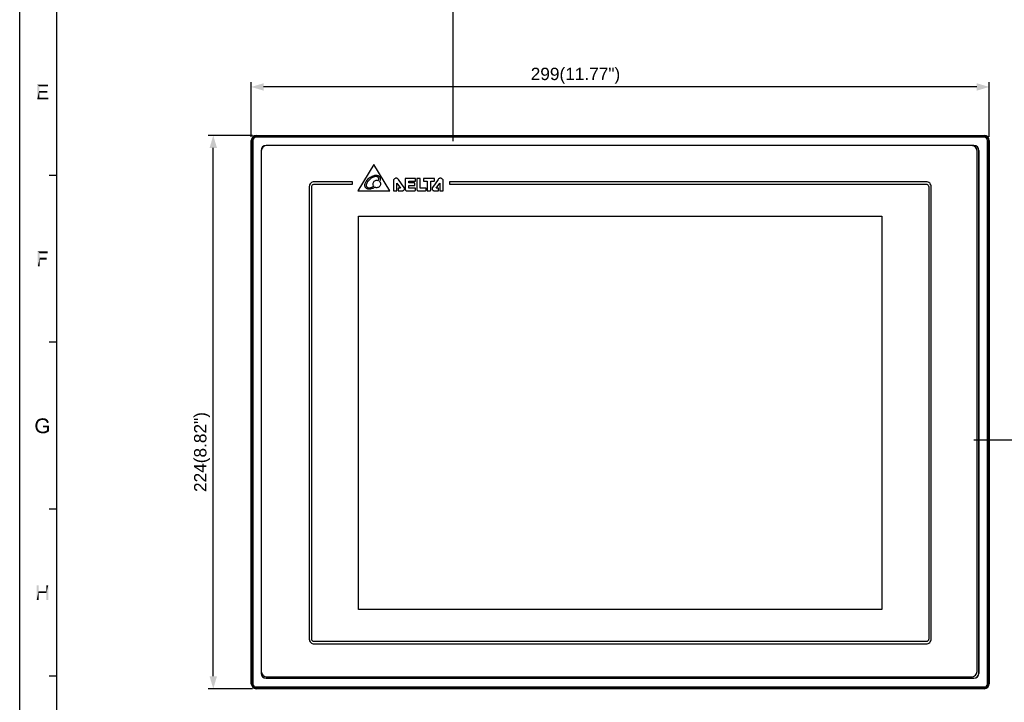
# Model space of a CAD drawing. Extents: x 0 to 1189, y 0 to 841.
# Tile 5 of 96: x 0 to 399, y 275 to 551. Entities that reach past the tile are written whole.
import ezdxf

# ---------------------------------------------------------------- set-up
doc = ezdxf.new("R2010")
doc.units = 0
doc.header["$LTSCALE"] = 65.395
doc.header["$PDMODE"] = 3
doc.header["$PDSIZE"] = 0.3125
doc.layers.get('0').update_dxf_attribs({"linetype": 'CONTINUOUS'})
doc.layers.get('Defpoints').update_dxf_attribs({"linetype": 'CONTINUOUS'})
doc.layers.add('7_ALL_FEATURES', color=7, linetype='CONTINUOUS')
doc.layers.add('8_ALL_NOTES_BALLOONS_SYMBOLS_GT', color=7, linetype='CONTINUOUS')
doc.styles.add('TEXTSTYLE_2', font='arial.ttf')
doc.dimstyles.new('DIMSTYLE_1', dxfattribs={"dimtxt": 5, "dimasz": 5, "dimexe": 2, "dimexo": 1.5, "dimgap": 1.25, "dimtad": 1, "dimdec": 0, "dimzin": 0, "dimdsep": 46, "dimtxsty": 'TEXTSTYLE_2', "dimblk": '_ARROW_FILLED', "dimblk1": '_ARROW_FILLED', "dimblk2": '_ARROW_FILLED', "dimcen": 0.09, "dimadec": 0, "dimazin": 0, "dimtfac": 1, "dimtdec": 0, "dimtofl": 0, "dimtmove": 0, "dimatfit": 3, "dimldrblk": '_ARROW_FILLED', "dimfxl": 0, "dimtolj": 1, "dimtzin": 0, "dimarcsym": 0})

# ---------------------------------------------------------------- blocks, each defined once
blk = doc.blocks.new('_ARROW_FILLED')
at = {"color": 0, "linetype": 'ByBlock'}
blk.add_solid([(0, 0), (-1, 0.3), (-1, -0.3)], dxfattribs=at)
blk = doc.blocks.new('*D1')
at = {"color": 0, "linetype": 'Continuous', "lineweight": -2}
for p, q in [((93.85, 503.72), (93.85, 525.9)), ((387.85, 523.9), (98.85, 523.9)), ((392.85, 503.72), (392.85, 525.9))]:
    blk.add_line(p, q, dxfattribs=at)
at = {"layer": 'Defpoints', "color": 0, "linetype": 'Continuous'}
for p in [(93.85, 523.9), (93.85, 502.22), (392.85, 502.22)]:
    blk.add_point(p, dxfattribs=at)
at = {"color": 0, "linetype": 'Continuous', "lineweight": -2, "xscale": 5, "yscale": 5, "zscale": 5, "rotation": 180}
blk.add_blockref('_ARROW_FILLED', (93.85, 523.9), dxfattribs=at)
at = {"color": 0, "linetype": 'Continuous', "lineweight": -2, "xscale": 5, "yscale": 5, "zscale": 5}
blk.add_blockref('_ARROW_FILLED', (392.85, 523.9), dxfattribs=at)
at = {"color": 0, "linetype": 'Continuous', "insert": (225.22, 528.43), "char_height": 5, "attachment_point": 5, "style": 'TEXTSTYLE_2'}
blk.add_mtext('\\A1;299(11.77")', dxfattribs=at)
blk = doc.blocks.new('*D2')
at = {"color": 0, "linetype": 'Continuous', "lineweight": -2}
for p, q in [((94.35, 504.22), (76.44, 504.22)), ((78.44, 285.22), (78.44, 499.22)), ((94.35, 280.22), (76.44, 280.22))]:
    blk.add_line(p, q, dxfattribs=at)
at = {"layer": 'Defpoints', "color": 0, "linetype": 'Continuous'}
for p in [(78.44, 504.22), (95.85, 504.22), (95.85, 280.22)]:
    blk.add_point(p, dxfattribs=at)
at = {"color": 0, "linetype": 'Continuous', "lineweight": -2, "xscale": 5, "yscale": 5, "zscale": 5}
for p, rotation in [((78.44, 504.22), 90), ((78.44, 280.22), 270)]:
    blk.add_blockref('_ARROW_FILLED', p, dxfattribs=dict(at, rotation=rotation))
at = {"color": 0, "linetype": 'Continuous', "insert": (73.92, 376.04), "char_height": 5, "attachment_point": 5, "rotation": 90, "style": 'TEXTSTYLE_2'}
blk.add_mtext('\\A1;224(8.82")', dxfattribs=at)

msp = doc.modelspace()

# ---------------------------------------------------------------- linework, layer by layer
at = {"color": 4, "linetype": 'Continuous'}
msp.add_line((0, 0), (0, 841), dxfattribs=at)
at = {"color": 3, "linetype": 'Continuous'}
for p, q in [((15, 15), (15, 826)), ((15, 488.08), (12, 488.08)), ((15, 420.5), (12, 420.5)), ((15, 352.92), (12, 352.92)), ((15, 285.33), (12, 285.33))]:
    msp.add_line(p, q, dxfattribs=at)
at = {"color": 1, "linetype": 'Continuous'}
for points in [[(7.1, 524.86), (11.41, 524.86), (7.9, 524.15)], [(7.9, 524.15), (7.1, 518.86), (7.1, 524.86)], [(7.9, 524.15), (7.9, 522.32), (7.1, 518.86)], [(7.9, 524.15), (11.41, 524.86), (11.41, 524.15)], [(7.9, 522.32), (7.9, 521.61), (7.1, 518.86)], [(7.9, 521.61), (7.9, 519.57), (7.1, 518.86)], [(7.9, 519.57), (11.55, 519.57), (7.1, 518.86)], [(7.1, 518.86), (11.55, 519.57), (11.55, 518.86)], [(7.9, 521.61), (11.19, 522.32), (11.19, 521.61)], [(7.9, 522.32), (11.19, 522.32), (7.9, 521.61)], [(7.34, 457.27), (11.38, 457.27), (8.14, 456.56)], [(8.14, 456.56), (7.34, 451.27), (7.34, 457.27)], [(8.14, 456.56), (8.14, 454.7), (7.34, 451.27)], [(8.14, 456.56), (11.38, 457.27), (11.38, 456.56)], [(8.14, 454.7), (8.14, 453.99), (7.34, 451.27)], [(7.34, 451.27), (8.14, 453.99), (8.14, 451.27)], [(8.14, 453.99), (10.89, 454.7), (10.89, 453.99)], [(8.14, 454.7), (10.89, 454.7), (8.14, 453.99)], [(7.21, 387.29), (6.37, 387.07), (6.46, 387.47)], [(6.37, 387.07), (7.21, 387.29), (7.17, 386.98)], [(7.17, 386.98), (6.37, 386.62), (6.37, 387.07)], [(7.39, 387.87), (7.26, 387.6), (6.46, 387.47)], [(7.39, 387.87), (6.46, 387.47), (6.55, 387.87)], [(6.46, 387.47), (7.26, 387.6), (7.21, 387.29)], [(7.52, 388.18), (6.55, 387.87), (6.72, 388.27)], [(6.55, 387.87), (7.52, 388.18), (7.39, 387.87)], [(7.88, 388.58), (6.72, 388.27), (6.9, 388.62)], [(7.88, 388.58), (7.75, 388.45), (6.72, 388.27)], [(6.72, 388.27), (7.75, 388.45), (7.52, 388.18)], [(8.59, 388.94), (8.41, 388.89), (6.9, 388.62)], [(8.59, 388.94), (6.9, 388.62), (7.17, 388.94)], [(8.41, 388.89), (8.19, 388.8), (6.9, 388.62)], [(8.19, 388.8), (8.06, 388.71), (6.9, 388.62)], [(6.9, 388.62), (8.06, 388.71), (7.88, 388.58)], [(9.35, 389.07), (7.17, 388.94), (7.43, 389.2)], [(9.35, 389.07), (8.81, 389.02), (7.17, 388.94)], [(7.17, 388.94), (8.81, 389.02), (8.59, 388.94)], [(10.99, 389.29), (7.43, 389.2), (7.75, 389.38)], [(7.43, 389.2), (10.99, 389.29), (11.21, 389.16)], [(7.43, 389.2), (11.21, 389.16), (9.35, 389.07)], [(10.55, 389.56), (10.77, 389.42), (7.75, 389.38)], [(10.55, 389.56), (7.75, 389.38), (8.15, 389.56)], [(7.75, 389.38), (10.77, 389.42), (10.99, 389.29)], [(10.28, 389.65), (8.15, 389.56), (8.5, 389.65)], [(8.15, 389.56), (10.28, 389.65), (10.55, 389.56)], [(9.66, 389.74), (9.97, 389.69), (8.5, 389.65)], [(9.66, 389.74), (8.5, 389.65), (8.9, 389.74)], [(8.5, 389.65), (9.97, 389.69), (10.28, 389.65)], [(8.81, 389.02), (9.35, 389.07), (9.08, 389.02)], [(8.9, 389.74), (9.35, 389.78), (9.66, 389.74)], [(9.57, 389.02), (9.35, 389.07), (11.21, 389.16)], [(9.79, 389.02), (9.57, 389.02), (11.21, 389.16)], [(9.97, 388.98), (9.79, 389.02), (11.21, 389.16)], [(9.97, 388.98), (11.21, 389.16), (11.35, 388.94)], [(11.35, 388.94), (10.15, 388.89), (9.97, 388.98)], [(10.32, 388.8), (10.15, 388.89), (11.35, 388.94)], [(10.32, 388.8), (11.35, 388.94), (11.48, 388.76)], [(11.48, 388.76), (10.5, 388.71), (10.32, 388.8)], [(10.63, 388.62), (10.5, 388.71), (11.48, 388.76)], [(10.63, 388.62), (11.48, 388.76), (11.61, 388.54)], [(11.61, 388.54), (10.72, 388.49), (10.63, 388.62)], [(10.81, 388.36), (10.72, 388.49), (11.61, 388.54)], [(10.81, 388.36), (11.61, 388.54), (11.7, 388.27)], [(11.7, 388.27), (10.9, 388.18), (10.81, 388.36)], [(10.99, 388), (10.9, 388.18), (11.7, 388.27)], [(10.99, 388), (11.7, 388.27), (11.79, 387.96)], [(11.79, 387.96), (11.08, 387.78), (10.99, 388)], [(7.17, 386.98), (7.17, 386.67), (6.37, 386.62)], [(6.37, 386.62), (7.17, 386.67), (7.17, 386.31)], [(7.17, 386.31), (6.37, 386.22), (6.37, 386.62)], [(6.37, 386.22), (7.17, 386.31), (7.21, 385.96)], [(7.21, 385.96), (6.46, 385.82), (6.37, 386.22)], [(6.46, 385.82), (7.21, 385.96), (7.3, 385.65)], [(7.3, 385.65), (6.55, 385.42), (6.46, 385.82)], [(6.55, 385.42), (7.3, 385.65), (7.43, 385.34)], [(7.43, 385.34), (6.72, 385.07), (6.55, 385.42)], [(7.43, 385.34), (7.57, 385.11), (6.72, 385.07)], [(6.72, 385.07), (7.57, 385.11), (7.75, 384.89)], [(7.75, 384.89), (6.9, 384.71), (6.72, 385.07)], [(6.9, 384.71), (7.75, 384.89), (7.97, 384.71)], [(7.97, 384.71), (7.17, 384.4), (6.9, 384.71)], [(7.97, 384.71), (8.23, 384.54), (7.17, 384.4)], [(8.23, 384.54), (8.5, 384.45), (7.17, 384.4)], [(7.17, 384.4), (8.5, 384.45), (8.77, 384.36)], [(8.77, 384.36), (7.48, 384.18), (7.17, 384.4)], [(8.77, 384.36), (9.03, 384.31), (7.48, 384.18)], [(9.61, 384.31), (11.61, 384.31), (7.48, 384.18)], [(9.35, 384.31), (9.61, 384.31), (7.48, 384.18)], [(9.03, 384.31), (9.35, 384.31), (7.48, 384.18)], [(7.48, 384.18), (11.61, 384.31), (11.3, 384.09)], [(11.3, 384.09), (7.79, 383.96), (7.48, 384.18)], [(7.79, 383.96), (11.3, 384.09), (10.99, 383.96)], [(10.99, 383.96), (8.19, 383.78), (7.79, 383.96)], [(10.99, 383.96), (10.68, 383.82), (8.19, 383.78)], [(8.59, 383.69), (8.19, 383.78), (10.68, 383.82)], [(10.06, 383.69), (8.59, 383.69), (10.68, 383.82)], [(10.06, 383.69), (8.99, 383.65), (8.59, 383.69)], [(8.99, 383.65), (10.06, 383.69), (9.75, 383.65)], [(9.75, 383.65), (9.43, 383.6), (8.99, 383.65)], [(11.92, 386.76), (9.39, 386.05), (9.39, 386.76)], [(11.12, 386.05), (9.39, 386.05), (11.92, 386.76)], [(9.61, 384.31), (9.88, 384.36), (11.92, 384.54)], [(9.61, 384.31), (11.92, 384.54), (11.61, 384.31)], [(9.88, 384.36), (10.1, 384.4), (11.92, 384.54)], [(10.06, 383.69), (10.68, 383.82), (10.37, 383.69)], [(10.1, 384.4), (10.37, 384.49), (11.92, 384.54)], [(11.92, 384.54), (10.37, 384.49), (10.59, 384.58)], [(10.59, 384.58), (10.95, 384.8), (11.12, 384.89)], [(11.92, 384.54), (10.59, 384.58), (11.12, 384.89)], [(10.59, 384.58), (10.77, 384.71), (10.95, 384.8)], [(11.12, 384.89), (11.12, 386.05), (11.92, 386.76)], [(11.12, 384.89), (11.92, 386.76), (11.92, 384.54)], [(7.67, 322.11), (7.67, 319.66), (6.87, 316.11)], [(7.67, 322.11), (6.87, 316.11), (6.87, 322.11)], [(7.67, 319.66), (7.67, 318.95), (6.87, 316.11)], [(7.67, 319.66), (10.78, 319.66), (7.67, 318.95)], [(10.78, 318.95), (7.67, 318.95), (10.78, 319.66)], [(11.58, 322.11), (10.78, 319.66), (10.78, 322.11)], [(10.78, 318.95), (10.78, 319.66), (11.58, 322.11)], [(10.78, 316.11), (10.78, 318.95), (11.58, 322.11)], [(10.78, 316.11), (11.58, 322.11), (11.58, 316.11)], [(6.87, 316.11), (7.67, 318.95), (7.67, 316.11)]]:
    msp.add_solid(points, dxfattribs=at)
at = {"layer": '7_ALL_FEATURES', "color": 7, "linetype": 'Continuous'}
for p, q in [((95.85, 503.53), (95.85, 504.22)), ((95.85, 504.22), (390.85, 504.22)), ((390.85, 504.03), (95.85, 504.03)), ((390.85, 503.53), (95.85, 503.53)), ((390.85, 503.53), (390.85, 504.22)), ((93.85, 282.22), (93.85, 502.22)), ((93.85, 502.22), (94.53, 502.22)), ((94.03, 502.22), (94.03, 282.22)), ((94.53, 502.22), (94.53, 282.22)), ((98.27, 499.11), (98.04, 498.69)), ((98.58, 499.48), (98.27, 499.11)), ((98.95, 499.79), (98.58, 499.48)), ((99.37, 500.02), (98.95, 499.79)), ((99.84, 500.17), (99.37, 500.02)), ((100.35, 500.22), (99.84, 500.17)), ((99.85, 500.22), (99.85, 500.23)), ((386.65, 500.23), (99.85, 500.23)), ((385.55, 500.22), (100.35, 500.22)), ((385.79, 500.2), (385.55, 500.22)), ((386.04, 500.17), (385.79, 500.2)), ((386.27, 500.11), (386.04, 500.17)), ((386.5, 500.03), (386.27, 500.11)), ((386.72, 499.92), (386.5, 500.03)), ((386.65, 500.23), (386.65, 500.22)), ((386.93, 499.8), (386.72, 499.92)), ((387.13, 499.65), (386.93, 499.8)), ((387.31, 499.48), (387.13, 499.65)), ((387.48, 499.3), (387.31, 499.48)), ((387.63, 499.1), (387.48, 499.3)), ((387.75, 498.89), (387.63, 499.1)), ((387.86, 498.67), (387.75, 498.89)), ((392.16, 282.22), (392.16, 502.22)), ((392.16, 502.22), (392.85, 502.22)), ((392.66, 282.22), (392.66, 502.22)), ((392.85, 502.22), (392.85, 282.22)), ((97.83, 498.22), (97.83, 286.42)), ((97.85, 498.22), (97.83, 498.22)), ((97.9, 498.22), (97.85, 497.72)), ((97.85, 497.72), (97.85, 286.42)), ((98.04, 498.69), (97.9, 498.22)), ((387.94, 498.44), (387.86, 498.67)), ((388, 498.21), (387.94, 498.44)), ((388.03, 497.96), (388, 498.21)), ((388.05, 497.72), (388.03, 497.96)), ((388.05, 287.52), (388.05, 497.72)), ((388.65, 286.42), (388.65, 498.22)), ((388.66, 498.22), (388.65, 498.22)), ((388.66, 498.22), (388.66, 286.42)), ((143.49, 492.51), (137, 481.85)), ((149.95, 481.85), (143.49, 492.51)), ((141.35, 486.76), (141.68, 487.05)), ((141.68, 487.05), (142.03, 487.31)), ((142.03, 487.31), (142.4, 487.55)), ((142.35, 486.85), (142.03, 486.61)), ((142.69, 487.06), (142.35, 486.85)), ((142.4, 487.55), (142.78, 487.76)), ((143.03, 487.25), (142.69, 487.06)), ((142.78, 487.76), (143.18, 487.93)), ((143.38, 487.4), (143.03, 487.25)), ((143.18, 487.93), (143.58, 488.05)), ((143.72, 487.51), (143.38, 487.4)), ((143.58, 488.05), (143.98, 488.14)), ((144.06, 487.58), (143.72, 487.51)), ((143.98, 488.14), (144.39, 488.17)), ((144.39, 487.61), (144.06, 487.58)), ((144.39, 488.17), (144.4, 488.17)), ((144.4, 487.61), (144.39, 487.61)), ((144.4, 488.17), (144.59, 488.16)), ((144.54, 487.6), (144.4, 487.61)), ((144.67, 487.58), (144.54, 487.6)), ((144.59, 488.16), (144.77, 488.14)), ((144.79, 487.56), (144.67, 487.58)), ((144.77, 488.14), (144.94, 488.1)), ((144.9, 487.52), (144.79, 487.56)), ((144.99, 487.48), (144.9, 487.52)), ((144.94, 488.1), (145.1, 488.05)), ((145.08, 487.43), (144.99, 487.48)), ((145.16, 487.37), (145.08, 487.43)), ((145.1, 488.05), (145.25, 487.98)), ((145.23, 487.31), (145.16, 487.37)), ((145.29, 487.24), (145.23, 487.31)), ((145.25, 487.98), (145.39, 487.9)), ((145.35, 487.16), (145.29, 487.24)), ((145.4, 487.08), (145.35, 487.16)), ((145.39, 487.9), (145.51, 487.81)), ((145.44, 486.99), (145.4, 487.08)), ((145.49, 486.79), (145.44, 486.99)), ((145.51, 486.56), (145.49, 486.79)), ((145.51, 487.81), (145.63, 487.71)), ((145.63, 487.71), (145.73, 487.59)), ((145.73, 487.59), (145.82, 487.46)), ((145.82, 487.46), (145.9, 487.33)), ((145.9, 487.33), (145.96, 487.19)), ((145.96, 487.19), (146.01, 487.04)), ((146.01, 487.04), (146.05, 486.88)), ((146.05, 486.88), (146.07, 486.72)), ((152.13, 486.83), (151.94, 486.73)), ((152.34, 486.9), (152.13, 486.83)), ((152.57, 486.92), (152.34, 486.9)), ((152.77, 486.9), (152.57, 486.92)), ((152.97, 486.85), (152.77, 486.9)), ((153.14, 486.77), (152.97, 486.85)), ((156.25, 486.81), (156.23, 486.77)), ((156.29, 486.83), (156.25, 486.81)), ((160.38, 486.83), (156.29, 486.83)), ((160.42, 486.81), (160.38, 486.83)), ((160.44, 486.77), (160.42, 486.81)), ((160.95, 486.82), (160.89, 486.76)), ((162.25, 486.82), (160.95, 486.82)), ((162.29, 486.81), (162.25, 486.82)), ((162.31, 486.76), (162.29, 486.81)), ((163.68, 486.81), (163.66, 486.77)), ((163.72, 486.83), (163.68, 486.81)), ((167.98, 486.82), (163.72, 486.83)), ((168.04, 486.76), (167.98, 486.82)), ((170.1, 486.85), (169.93, 486.77)), ((170.29, 486.9), (170.1, 486.85)), ((170.5, 486.92), (170.29, 486.9)), ((170.73, 486.9), (170.5, 486.92)), ((170.94, 486.83), (170.73, 486.9)), ((171.13, 486.73), (170.94, 486.83)), ((117.39, 483.92), (117.35, 483.52)), ((117.35, 483.52), (117.35, 300.32)), ((117.5, 484.29), (117.39, 483.92)), ((117.69, 484.63), (117.5, 484.29)), ((117.93, 484.93), (117.69, 484.63)), ((118.23, 485.17), (117.93, 484.93)), ((118.57, 485.36), (118.23, 485.17)), ((118.35, 483.52), (118.37, 483.72)), ((118.35, 300.32), (118.35, 483.52)), ((118.37, 483.72), (118.42, 483.91)), ((118.42, 483.91), (118.52, 484.08)), ((118.52, 484.08), (118.64, 484.22)), ((118.94, 485.48), (118.57, 485.36)), ((118.64, 484.22), (118.79, 484.35)), ((118.79, 484.35), (118.96, 484.44)), ((119.35, 485.52), (118.94, 485.48)), ((118.96, 484.44), (119.14, 484.5)), ((119.14, 484.5), (119.35, 484.52)), ((134.83, 485.52), (119.35, 485.52)), ((119.35, 484.52), (134.83, 484.52)), ((134.83, 484.52), (134.83, 485.52)), ((139.86, 484.06), (139.89, 484.4)), ((139.86, 483.98), (139.86, 484.06)), ((139.87, 483.86), (139.86, 483.98)), ((139.89, 483.74), (139.87, 483.86)), ((139.89, 484.4), (139.98, 484.75)), ((139.93, 483.62), (139.89, 483.74)), ((139.97, 483.5), (139.93, 483.62)), ((140.02, 483.38), (139.97, 483.5)), ((139.98, 484.75), (140.11, 485.1)), ((140.09, 483.26), (140.02, 483.38)), ((140.17, 483.14), (140.09, 483.26)), ((140.11, 485.1), (140.29, 485.45)), ((140.27, 483.02), (140.17, 483.14)), ((140.37, 482.92), (140.27, 483.02)), ((140.29, 485.45), (140.51, 485.79)), ((140.49, 482.82), (140.37, 482.92)), ((140.45, 484.31), (140.43, 484.06)), ((140.43, 484.06), (140.43, 484.01)), ((140.43, 484.01), (140.45, 483.86)), ((140.52, 484.58), (140.45, 484.31)), ((140.45, 483.86), (140.49, 483.71)), ((140.49, 483.71), (140.57, 483.55)), ((140.63, 482.73), (140.49, 482.82)), ((140.51, 485.79), (140.76, 486.13)), ((140.63, 484.87), (140.52, 484.58)), ((140.57, 483.55), (140.68, 483.4)), ((140.78, 485.17), (140.63, 484.87)), ((140.68, 483.4), (140.75, 483.33)), ((140.75, 483.33), (140.83, 483.27)), ((140.76, 486.13), (141.04, 486.45)), ((140.97, 485.47), (140.78, 485.17)), ((140.83, 483.27), (140.92, 483.21)), ((140.92, 483.21), (141.01, 483.16)), ((141.19, 485.77), (140.97, 485.47)), ((141.01, 483.16), (141.12, 483.12)), ((141.04, 486.45), (141.35, 486.76)), ((141.12, 483.12), (141.24, 483.08)), ((141.45, 486.06), (141.19, 485.77)), ((141.24, 483.08), (141.38, 483.06)), ((141.38, 483.06), (141.53, 483.04)), ((141.73, 486.34), (141.45, 486.06)), ((141.53, 483.04), (141.62, 483.04)), ((141.62, 483.04), (141.83, 483.05)), ((142.03, 486.61), (141.73, 486.34)), ((141.83, 483.05), (142.05, 483.09)), ((142.05, 483.09), (142.28, 483.14)), ((142.28, 483.14), (142.52, 483.22)), ((142.52, 483.22), (142.76, 483.32)), ((142.76, 483.32), (143.01, 483.44)), ((143.05, 482.83), (142.76, 482.71)), ((143.01, 483.44), (143.25, 483.57)), ((143.33, 482.97), (143.05, 482.83)), ((143.21, 484.61), (143.24, 484.91)), ((143.23, 484.36), (143.21, 484.61)), ((143.28, 484.14), (143.23, 484.36)), ((143.24, 484.91), (143.33, 485.2)), ((143.25, 483.57), (143.49, 483.73)), ((143.37, 483.92), (143.28, 484.14)), ((143.33, 485.2), (143.47, 485.45)), ((143.62, 483.13), (143.33, 482.97)), ((143.49, 483.73), (143.37, 483.92)), ((143.47, 485.45), (143.65, 485.68)), ((143.89, 483.31), (143.62, 483.13)), ((143.65, 485.68), (143.88, 485.87)), ((143.88, 485.87), (144.14, 486.01)), ((143.91, 483.33), (143.89, 483.31)), ((144.1, 483.23), (143.91, 483.33)), ((144.3, 483.15), (144.1, 483.23)), ((144.14, 486.01), (144.42, 486.09)), ((144.51, 483.1), (144.3, 483.15)), ((144.42, 486.09), (144.73, 486.12)), ((144.73, 483.09), (144.51, 483.1)), ((144.73, 486.12), (144.91, 486.11)), ((145.03, 483.12), (144.73, 483.09)), ((144.91, 486.11), (145.08, 486.08)), ((145.32, 483.21), (145.03, 483.12)), ((145.08, 486.08), (145.24, 486.03)), ((145.24, 486.03), (145.4, 485.97)), ((145.58, 483.35), (145.32, 483.21)), ((145.4, 485.97), (145.51, 486.56)), ((145.8, 483.53), (145.58, 483.35)), ((145.99, 483.76), (145.8, 483.53)), ((145.96, 485.85), (145.87, 485.61)), ((145.87, 485.61), (145.95, 485.5)), ((145.95, 485.5), (146.03, 485.39)), ((146.02, 486.09), (145.96, 485.85)), ((146.13, 484.01), (145.99, 483.76)), ((146.06, 486.33), (146.02, 486.09)), ((146.03, 485.39), (146.09, 485.27)), ((146.07, 486.56), (146.06, 486.33)), ((146.07, 486.72), (146.07, 486.56)), ((146.09, 485.27), (146.14, 485.15)), ((146.21, 484.3), (146.13, 484.01)), ((146.14, 485.15), (146.19, 485.02)), ((146.19, 485.02), (146.22, 484.89)), ((146.25, 484.61), (146.21, 484.3)), ((146.22, 484.89), (146.24, 484.75)), ((146.24, 484.75), (146.25, 484.61)), ((151.46, 486.02), (151.44, 485.79)), ((151.44, 485.79), (151.44, 484.06)), ((151.44, 484.06), (151.44, 481.91)), ((151.53, 486.23), (151.46, 486.02)), ((151.63, 486.42), (151.53, 486.23)), ((151.77, 486.59), (151.63, 486.42)), ((151.94, 486.73), (151.77, 486.59)), ((152.88, 481.91), (152.88, 484.92)), ((152.88, 484.92), (154.3, 482.88)), ((153.3, 486.66), (153.14, 486.77)), ((153.54, 486.4), (153.3, 486.66)), ((153.33, 482.87), (153.32, 482.82)), ((153.32, 482.82), (153.32, 481.91)), ((153.37, 482.88), (153.33, 482.87)), ((154.3, 482.88), (153.37, 482.88)), ((154.77, 484.65), (153.54, 486.4)), ((153.54, 486.4), (153.54, 486.4)), ((155.81, 483.18), (154.77, 484.65)), ((155.88, 483.07), (155.81, 483.18)), ((155.93, 482.95), (155.88, 483.07)), ((155.96, 482.82), (155.93, 482.95)), ((155.97, 482.69), (155.96, 482.82)), ((156.23, 486.77), (156.23, 482.43)), ((157.69, 482.89), (157.69, 483.98)), ((157.69, 483.98), (160.01, 483.98)), ((160.38, 482.89), (157.69, 482.89)), ((157.7, 485.01), (157.7, 485.77)), ((157.7, 485.77), (160.38, 485.77)), ((160.01, 485.01), (157.7, 485.01)), ((160.05, 485), (160.01, 485.01)), ((160.01, 483.98), (160.05, 484)), ((160.07, 484.95), (160.05, 485)), ((160.05, 484), (160.07, 484.04)), ((160.07, 484.04), (160.07, 484.95)), ((160.38, 485.77), (160.42, 485.79)), ((160.42, 482.87), (160.38, 482.89)), ((160.42, 485.79), (160.44, 485.83)), ((160.44, 482.83), (160.42, 482.87)), ((160.44, 485.83), (160.44, 486.77)), ((160.44, 482.07), (160.44, 482.83)), ((160.89, 486.76), (160.89, 482.45)), ((162.31, 482.88), (162.31, 486.76)), ((164.66, 482.88), (162.31, 482.88)), ((163.66, 486.77), (163.66, 485.84)), ((163.66, 485.84), (163.68, 485.8)), ((163.68, 485.8), (163.72, 485.78)), ((163.72, 485.78), (165.16, 485.78)), ((164.7, 482.86), (164.66, 482.88)), ((164.72, 482.82), (164.7, 482.86)), ((164.72, 482.11), (164.72, 482.82)), ((165.16, 485.78), (165.16, 481.92)), ((166.56, 482.13), (166.56, 485.79)), ((166.56, 485.79), (167.98, 485.79)), ((167.11, 482.82), (167.1, 482.69)), ((167.14, 482.95), (167.11, 482.82)), ((167.19, 483.07), (167.14, 482.95)), ((167.26, 483.17), (167.19, 483.07)), ((168.3, 484.65), (167.26, 483.17)), ((167.98, 485.79), (168.02, 485.81)), ((168.02, 485.81), (168.04, 485.85)), ((168.04, 485.85), (168.04, 486.76)), ((169.53, 486.39), (168.3, 484.65)), ((168.77, 482.88), (170.19, 484.92)), ((169.69, 482.88), (168.77, 482.88)), ((169.77, 486.66), (169.53, 486.39)), ((169.74, 482.86), (169.69, 482.88)), ((169.75, 482.82), (169.74, 482.86)), ((169.75, 481.91), (169.75, 482.82)), ((169.93, 486.77), (169.77, 486.66)), ((170.19, 484.92), (170.19, 481.91)), ((171.3, 486.59), (171.13, 486.73)), ((171.44, 486.42), (171.3, 486.59)), ((171.54, 486.23), (171.44, 486.42)), ((171.61, 486.02), (171.54, 486.23)), ((171.63, 485.79), (171.61, 486.02)), ((171.63, 481.91), (171.63, 485.79)), ((174.17, 485.52), (174.17, 484.52)), ((367.35, 485.52), (174.17, 485.52)), ((174.17, 484.52), (367.35, 484.52)), ((367.75, 485.48), (367.35, 485.52)), ((367.35, 484.52), (367.55, 484.5)), ((367.55, 484.5), (367.74, 484.44)), ((367.74, 484.44), (367.91, 484.35)), ((368.12, 485.36), (367.75, 485.48)), ((367.91, 484.35), (368.05, 484.22)), ((368.05, 484.22), (368.18, 484.08)), ((368.46, 485.17), (368.12, 485.36)), ((368.18, 484.08), (368.27, 483.91)), ((368.27, 483.91), (368.33, 483.72)), ((368.33, 483.72), (368.35, 483.52)), ((368.35, 483.52), (368.35, 300.32)), ((368.76, 484.93), (368.46, 485.17)), ((369, 484.63), (368.76, 484.93)), ((369.19, 484.29), (369, 484.63)), ((369.31, 483.92), (369.19, 484.29)), ((369.35, 483.52), (369.31, 483.92)), ((369.35, 300.32), (369.35, 483.52)), ((137, 481.85), (149.95, 481.85)), ((140.78, 482.65), (140.63, 482.73)), ((140.94, 482.58), (140.78, 482.65)), ((141.11, 482.53), (140.94, 482.58)), ((141.3, 482.5), (141.11, 482.53)), ((141.5, 482.48), (141.3, 482.5)), ((141.62, 482.48), (141.5, 482.48)), ((141.9, 482.49), (141.62, 482.48)), ((142.18, 482.54), (141.9, 482.49)), ((142.47, 482.61), (142.18, 482.54)), ((142.76, 482.71), (142.47, 482.61)), ((151.44, 481.91), (151.46, 481.87)), ((151.46, 481.87), (151.5, 481.85)), ((151.5, 481.85), (152.82, 481.85)), ((152.82, 481.85), (152.86, 481.87)), ((152.86, 481.87), (152.88, 481.91)), ((153.32, 481.91), (153.33, 481.87)), ((153.33, 481.87), (153.37, 481.85)), ((153.37, 481.85), (155.12, 481.85)), ((155.12, 481.85), (155.29, 481.87)), ((155.29, 481.87), (155.45, 481.92)), ((155.45, 481.92), (155.59, 481.99)), ((155.59, 481.99), (155.72, 482.1)), ((155.72, 482.1), (155.82, 482.22)), ((155.82, 482.22), (155.9, 482.36)), ((155.9, 482.36), (155.95, 482.52)), ((155.95, 482.52), (155.97, 482.69)), ((156.23, 482.43), (156.25, 482.3)), ((156.25, 482.3), (156.29, 482.18)), ((156.29, 482.18), (156.36, 482.08)), ((156.36, 482.08), (156.45, 482)), ((156.45, 482), (156.54, 481.93)), ((156.54, 481.93), (156.65, 481.89)), ((156.65, 481.89), (156.75, 481.86)), ((156.75, 481.86), (156.85, 481.85)), ((156.85, 481.85), (160.17, 481.85)), ((160.17, 481.85), (160.36, 481.93)), ((160.36, 481.93), (160.42, 482)), ((160.42, 482), (160.43, 482.04)), ((160.43, 482.04), (160.44, 482.07)), ((160.89, 482.45), (160.91, 482.3)), ((160.91, 482.3), (160.96, 482.17)), ((160.96, 482.17), (161.02, 482.07)), ((161.02, 482.07), (161.11, 481.98)), ((161.11, 481.98), (161.2, 481.92)), ((161.2, 481.92), (161.3, 481.88)), ((161.3, 481.88), (161.4, 481.85)), ((161.4, 481.85), (161.49, 481.85)), ((161.49, 481.85), (164.49, 481.85)), ((164.49, 481.85), (164.65, 481.94)), ((164.65, 481.94), (164.72, 482.11)), ((165.16, 481.92), (165.17, 481.88)), ((165.17, 481.88), (165.22, 481.86)), ((165.22, 481.86), (166.3, 481.86)), ((166.3, 481.86), (166.47, 481.92)), ((166.47, 481.92), (166.51, 481.96)), ((166.51, 481.96), (166.54, 482)), ((166.54, 482), (166.55, 482.06)), ((166.55, 482.06), (166.56, 482.13)), ((167.1, 482.69), (167.12, 482.52)), ((167.12, 482.52), (167.17, 482.36)), ((167.17, 482.36), (167.25, 482.22)), ((167.25, 482.22), (167.35, 482.09)), ((167.35, 482.09), (167.47, 481.99)), ((167.47, 481.99), (167.62, 481.91)), ((167.62, 481.91), (167.77, 481.86)), ((167.77, 481.86), (167.94, 481.85)), ((167.94, 481.85), (169.69, 481.85)), ((169.69, 481.85), (169.74, 481.87)), ((169.74, 481.87), (169.75, 481.91)), ((170.19, 481.91), (170.21, 481.87)), ((170.21, 481.87), (170.25, 481.85)), ((170.25, 481.85), (171.57, 481.85)), ((171.57, 481.85), (171.61, 481.87)), ((171.61, 481.87), (171.63, 481.91)), ((137.35, 312.32), (137.35, 471.52)), ((137.35, 471.52), (349.35, 471.52)), ((349.35, 471.52), (349.35, 312.32)), ((349.35, 312.32), (137.35, 312.32)), ((117.35, 300.32), (117.39, 299.91)), ((117.39, 299.91), (117.5, 299.54)), ((117.5, 299.54), (117.69, 299.2)), ((118.37, 300.11), (118.35, 300.32)), ((118.42, 299.93), (118.37, 300.11)), ((118.52, 299.76), (118.42, 299.93)), ((118.64, 299.61), (118.52, 299.76)), ((118.79, 299.49), (118.64, 299.61)), ((118.96, 299.39), (118.79, 299.49)), ((119.14, 299.34), (118.96, 299.39)), ((119.35, 299.32), (119.14, 299.34)), ((367.35, 299.32), (119.35, 299.32)), ((367.55, 299.34), (367.35, 299.32)), ((367.74, 299.39), (367.55, 299.34)), ((367.91, 299.49), (367.74, 299.39)), ((368.05, 299.61), (367.91, 299.49)), ((368.18, 299.76), (368.05, 299.61)), ((368.27, 299.93), (368.18, 299.76)), ((368.33, 300.11), (368.27, 299.93)), ((368.35, 300.32), (368.33, 300.11)), ((369, 299.2), (369.19, 299.54)), ((369.19, 299.54), (369.31, 299.91)), ((369.31, 299.91), (369.35, 300.32)), ((117.69, 299.2), (117.93, 298.9)), ((117.93, 298.9), (118.23, 298.66)), ((118.23, 298.66), (118.57, 298.47)), ((118.57, 298.47), (118.94, 298.36)), ((118.94, 298.36), (119.35, 298.32)), ((119.35, 298.32), (367.35, 298.32)), ((367.35, 298.32), (367.75, 298.36)), ((367.75, 298.36), (368.12, 298.47)), ((368.12, 298.47), (368.46, 298.66)), ((368.46, 298.66), (368.76, 298.9)), ((368.76, 298.9), (369, 299.2)), ((97.85, 287.52), (97.9, 287.01)), ((388, 287.01), (388.05, 287.52)), ((97.85, 286.42), (97.83, 286.42)), ((97.9, 287.01), (98.04, 286.54)), ((98.04, 286.54), (98.27, 286.12)), ((98.27, 286.12), (98.58, 285.75)), ((98.58, 285.75), (98.95, 285.44)), ((98.95, 285.44), (99.37, 285.21)), ((99.37, 285.21), (99.84, 285.07)), ((99.84, 285.07), (100.35, 285.02)), ((99.85, 284.42), (99.85, 284.4)), ((99.85, 284.42), (386.65, 284.42)), ((386.65, 284.4), (99.85, 284.4)), ((100.35, 285.02), (385.55, 285.02)), ((385.55, 285.02), (386.05, 285.07)), ((386.05, 285.07), (386.52, 285.21)), ((386.52, 285.21), (386.94, 285.44)), ((386.65, 284.42), (386.65, 284.4)), ((386.94, 285.44), (387.31, 285.75)), ((387.31, 285.75), (387.62, 286.12)), ((387.62, 286.12), (387.85, 286.54)), ((387.85, 286.54), (388, 287.01)), ((388.65, 286.42), (388.66, 286.42)), ((93.85, 282.22), (94.53, 282.22)), ((95.85, 280.22), (95.85, 280.9)), ((95.85, 280.9), (390.85, 280.9)), ((95.85, 280.4), (390.85, 280.4)), ((390.85, 280.22), (95.85, 280.22)), ((390.85, 280.22), (390.85, 280.9)), ((392.16, 282.22), (392.85, 282.22))]:
    msp.add_line(p, q, dxfattribs=at)
for centre, radius, start, end in [((95.85, 502.22), 2, 90, 180), ((95.85, 502.22), 1.82, 90, 180), ((95.85, 502.22), 1.32, 90, 180), ((390.85, 502.22), 2, 0, 90), ((390.85, 502.22), 1.82, 0, 90), ((390.85, 502.22), 1.32, 0, 90), ((99.85, 498.22), 2.01, 90, 180), ((100.35, 497.72), 2.5, 90, 180), ((99.85, 498.22), 2, 90, 180), ((385.55, 497.72), 2.5, 0, 90), ((386.65, 498.22), 2.01, 0, 90), ((386.65, 498.22), 2, 0, 90), ((100.35, 287.52), 2.5, 180, 270), ((385.55, 287.52), 2.5, 270, 360), ((99.85, 286.42), 2.01, 180, 270), ((99.85, 286.42), 2, 180, 270), ((386.65, 286.42), 2.01, 270, 360), ((386.65, 286.42), 2, 270, 360), ((95.85, 282.22), 2, 180, 270), ((95.85, 282.22), 1.82, 180, 270), ((95.85, 282.22), 1.32, 180, 270), ((390.85, 282.22), 2, 270, 360), ((390.85, 282.22), 1.82, 270, 360), ((390.85, 282.22), 1.32, 270, 360)]:
    msp.add_arc(centre, radius, start, end, dxfattribs=at)
at = {"layer": '8_ALL_NOTES_BALLOONS_SYMBOLS_GT', "color": 7, "linetype": 'Continuous'}
for p, q in [((175.61, 501.92), (175.73, 591.61)), ((386.58, 380.96), (460.23, 381.11))]:
    msp.add_line(p, q, dxfattribs=at)

# ---------------------------------------------------------------- dimensions: what is measured, and where the dimension line sits
at = {"color": 7, "linetype": 'Continuous'}
for base, p1, p2, angle, text, picture, middle in [((93.85, 523.9), (392.85, 502.22), (93.85, 502.22), 180, '<>(11.77")', '*D1', (225.22, 523.9)), ((78.44, 504.22), (95.85, 280.22), (95.85, 504.22), 90, '<>(8.82")', '*D2', (78.44, 376.04))]:
    dim = msp.add_linear_dim(base=base, p1=p1, p2=p2, angle=angle, text=text, dimstyle='DIMSTYLE_1', dxfattribs=at)
    dim.commit()
    dim.dimension.update_dxf_attribs({"geometry": picture, "text_midpoint": middle, "dimtype": 160})

doc.saveas('drawing.dxf')
